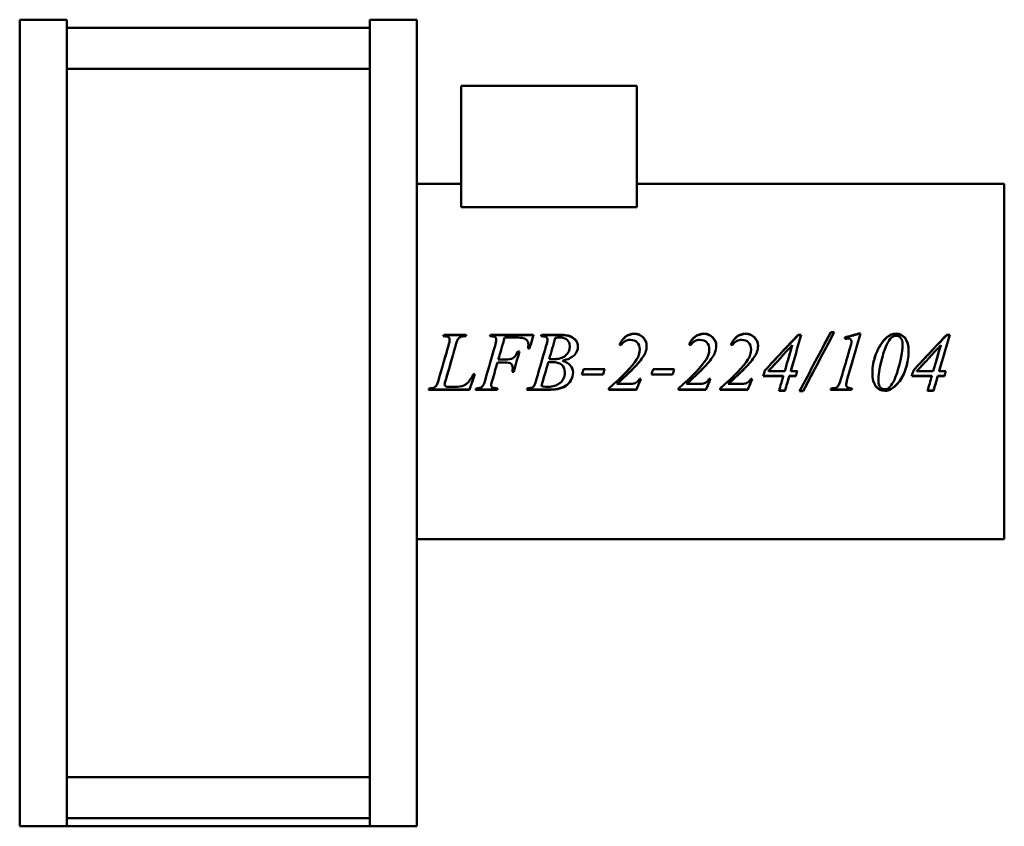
# Model space of a CAD drawing. Header units: millimetres. Extents: x 180 to 660, y 100 to 494.
import ezdxf

# ---------------------------------------------------------------- set-up
doc = ezdxf.new("R2010")
doc.units = ezdxf.units.MM
doc.header["$LTSCALE"] = 2
doc.layers.add('Widoczne (ISO)', color=7, linetype='Continuous', lineweight=50)

msp = doc.modelspace()

# ---------------------------------------------------------------- linework, layer by layer
at = {"layer": 'Widoczne (ISO)'}
for p, q in [((179.5, 494), (202.5, 494)), ((179.5, 100), (179.5, 494)), ((202.5, 494), (202.5, 100)), ((350.5, 494), (350.5, 100)), ((350.5, 494), (373.5, 494)), ((373.5, 100), (373.5, 494)), ((202.5, 490), (350.5, 490)), ((203, 470), (350, 470)), ((395.15, 461.7), (395.15, 402.44)), ((395.15, 461.7), (481, 461.7)), ((481, 461.7), (481, 402.44)), ((395.15, 413.8), (373.5, 413.8)), ((660.5, 413.8), (481, 413.8)), ((660.5, 240.2), (660.5, 413.8)), ((395.15, 402.44), (481, 402.44)), ((386.65, 340.09), (397.66, 340.09)), ((386.65, 339.94), (386.65, 340.09)), ((386.65, 339.94), (397.63, 339.94)), ((389.54, 337.65), (389.54, 337.78)), ((409.48, 340.09), (430.53, 340.09)), ((409.48, 339.94), (409.48, 340.09)), ((409.48, 339.94), (430.48, 339.94)), ((412.28, 337.65), (412.28, 337.78)), ((421.86, 338.7), (416.41, 338.7)), ((434.34, 340.09), (444.05, 340.09)), ((434.34, 339.94), (434.34, 340.09)), ((434.34, 339.94), (444.05, 339.94)), ((437.34, 337.65), (437.34, 337.78)), ((559.81, 340.09), (561.31, 340.09)), ((559.81, 339.94), (559.81, 340.09)), ((559.81, 339.94), (561.27, 339.94)), ((575.74, 341.4), (577.42, 341.4)), ((575.74, 341.23), (575.74, 341.4)), ((575.74, 341.23), (577.33, 341.23)), ((585.82, 336.7), (585.82, 336.81)), ((589.26, 340.64), (590.21, 340.64)), ((589.26, 340.48), (589.26, 340.64)), ((589.26, 340.48), (590.16, 340.48)), ((632.36, 340.09), (633.86, 340.09)), ((632.36, 339.94), (632.36, 340.09)), ((632.36, 339.94), (633.82, 339.94)), ((428.54, 333.32), (427.79, 333.32)), ((428.01, 335.25), (428.01, 335.34)), ((448.22, 334.38), (448.22, 334.47)), ((482.41, 332.9), (482.41, 332.97)), ((516.4, 332.9), (516.4, 332.97)), ((536.81, 332.9), (536.81, 332.97)), ((556.9, 334.9), (556.9, 334.99)), ((585.78, 335.94), (585.78, 336.05)), ((610.77, 335.25), (610.77, 335.34)), ((629.45, 334.9), (629.45, 334.99)), ((413.32, 327.99), (416.89, 327.99)), ((413.32, 327.98), (413.32, 327.99)), ((413.32, 327.98), (416.89, 327.98)), ((422.89, 331.87), (423.64, 331.87)), ((422.89, 331.81), (422.89, 331.87)), ((422.89, 331.81), (423.63, 331.81)), ((438.16, 328.17), (438.16, 328.19)), ((444.67, 327.43), (444.67, 327.44)), ((480.89, 327.98), (480.89, 327.99)), ((514.88, 327.98), (514.88, 327.99)), ((535.28, 327.98), (535.28, 327.99)), ((416.54, 326.58), (412.92, 326.58)), ((412.92, 326.58), (412.92, 326.58)), ((416.54, 326.58), (412.92, 326.58)), ((420.36, 324.05), (420.36, 324.02)), ((437.74, 326.69), (437.74, 326.69)), ((454.97, 323.31), (465.29, 323.31)), ((488.96, 323.31), (499.28, 323.31)), ((545.28, 322.44), (545.28, 322.39)), ((545.28, 322.39), (553.26, 322.39)), ((556.17, 322.44), (556.17, 322.39)), ((556.17, 322.39), (559.39, 322.39)), ((617.83, 322.44), (617.83, 322.39)), ((617.83, 322.39), (625.81, 322.39)), ((628.72, 322.44), (628.72, 322.39)), ((628.72, 322.39), (631.94, 322.39)), ((387.64, 318.09), (387.64, 317.99)), ((401.17, 320.83), (401.92, 320.83)), ((410.45, 318.16), (410.45, 318.06)), ((420.84, 322.06), (420.05, 322.06)), ((420.84, 322.12), (420.06, 322.12)), ((420.84, 322.12), (420.84, 322.06)), ((445.81, 321.64), (445.81, 321.57)), ((464.47, 320.67), (454.15, 320.67)), ((464.47, 320.74), (454.17, 320.74)), ((464.47, 320.74), (464.47, 320.67)), ((482.21, 318.54), (483, 318.54)), ((498.47, 320.67), (488.14, 320.67)), ((498.47, 320.74), (488.17, 320.74)), ((498.47, 320.74), (498.47, 320.67)), ((516.2, 318.54), (517, 318.54)), ((536.61, 318.54), (537.4, 318.54)), ((552.53, 319.92), (542.74, 319.92)), ((552.53, 320.01), (542.76, 320.01)), ((552.53, 320.01), (552.53, 319.92)), ((558.67, 320.01), (555.47, 320.01)), ((555.47, 320.01), (555.47, 319.92)), ((558.67, 319.92), (555.47, 319.92)), ((558.67, 320.01), (558.67, 319.92)), ((599.01, 317.66), (599.01, 317.55)), ((625.08, 319.92), (615.29, 319.92)), ((625.08, 320.01), (615.31, 320.01)), ((625.08, 320.01), (625.08, 319.92)), ((631.22, 320.01), (628.02, 320.01)), ((628.02, 320.01), (628.02, 319.92)), ((631.22, 319.92), (628.02, 319.92)), ((631.22, 320.01), (631.22, 319.92)), ((399.27, 313.2), (379.26, 313.2)), ((399.27, 313.36), (379.32, 313.36)), ((387.09, 315.86), (387.09, 315.73)), ((389.19, 314.66), (391.83, 314.66)), ((399.27, 313.36), (399.27, 313.2)), ((412.81, 313.2), (402.25, 313.2)), ((412.81, 313.36), (402.3, 313.36)), ((409.81, 315.56), (409.81, 315.43)), ((412.81, 313.36), (412.81, 313.2)), ((437.12, 313.2), (427.24, 313.2)), ((437.12, 313.36), (427.29, 313.36)), ((434.34, 315.09), (434.34, 314.95)), ((467.3, 313.92), (467.3, 313.2)), ((480.75, 313.36), (467.3, 313.36)), ((480.75, 313.2), (467.3, 313.2)), ((471.22, 316.19), (471.22, 316.06)), ((471.22, 316.06), (478, 316.06)), ((480.75, 313.36), (480.75, 313.2)), ((501.29, 313.92), (501.29, 313.2)), ((514.75, 313.36), (501.29, 313.36)), ((514.75, 313.2), (501.29, 313.2)), ((505.22, 316.19), (505.22, 316.06)), ((505.22, 316.06), (511.99, 316.06)), ((514.75, 313.36), (514.75, 313.2)), ((521.69, 313.92), (521.69, 313.2)), ((535.15, 313.36), (521.69, 313.36)), ((535.15, 313.2), (521.69, 313.2)), ((525.62, 316.19), (525.62, 316.06)), ((525.62, 316.06), (532.39, 316.06)), ((535.15, 313.36), (535.15, 313.2)), ((553.37, 312.75), (550.44, 312.75)), ((553.37, 312.91), (550.49, 312.91)), ((553.37, 312.91), (553.37, 312.75)), ((562.24, 312.76), (560.58, 312.76)), ((562.24, 312.76), (562.24, 312.59)), ((585.93, 313.2), (575.67, 313.2)), ((585.93, 313.36), (575.74, 313.36)), ((583.24, 315.69), (583.24, 315.56)), ((585.93, 313.36), (585.93, 313.2)), ((604.88, 313.49), (604.88, 313.33)), ((625.92, 312.75), (622.99, 312.75)), ((625.92, 312.91), (623.04, 312.91)), ((625.92, 312.91), (625.92, 312.75)), ((562.24, 312.59), (560.5, 312.59)), ((660.5, 240.2), (373.5, 240.2)), ((203, 124), (350, 124)), ((350.5, 104), (202.5, 104)), ((202.5, 100), (179.5, 100)), ((350.5, 100), (202.5, 100)), ((373.5, 100), (350.5, 100))]:
    msp.add_line(p, q, dxfattribs=at)
for centre, start, end in [((203, 470.5), 180, 270), ((350, 470.5), 270, 0), ((203, 123.5), 90, 180), ((350, 123.5), 0, 90)]:
    msp.add_arc(centre, 0.5, start, end, dxfattribs=at)
for points in [[(386.41, 339.37), (386.49, 339.61), (386.57, 339.85), (386.65, 340.09)], [(386.94, 339.35), (386.72, 339.35), (386.54, 339.36), (386.41, 339.37)], [(386.46, 339.37), (386.52, 339.56), (386.59, 339.75), (386.65, 339.94)], [(388.94, 334.8), (389.34, 336.16), (389.54, 337.15), (389.54, 337.78)], [(388.94, 334.71), (389.34, 336.05), (389.54, 337.03), (389.54, 337.65)], [(393.58, 337.87), (393.33, 337.5), (392.93, 336.39), (392.39, 334.53)], [(397.66, 340.09), (397.61, 339.85), (397.56, 339.61), (397.5, 339.37)], [(409.24, 339.37), (409.32, 339.61), (409.4, 339.85), (409.48, 340.09)], [(409.29, 339.37), (409.35, 339.56), (409.42, 339.75), (409.48, 339.94)], [(411.71, 334.71), (412.09, 336.01), (412.28, 337.03), (412.28, 337.78)], [(411.71, 334.62), (412.09, 335.91), (412.28, 336.92), (412.28, 337.65)], [(416.41, 338.7), (415.38, 335.15), (414.35, 331.57), (413.32, 327.99)], [(425.43, 338.5), (424.89, 338.63), (423.69, 338.7), (421.86, 338.7)], [(430.53, 340.09), (429.86, 337.85), (429.2, 335.59), (428.54, 333.32)], [(434.08, 339.37), (434.17, 339.61), (434.25, 339.85), (434.34, 340.09)], [(434.69, 339.35), (434.47, 339.35), (434.27, 339.36), (434.08, 339.37)], [(434.13, 339.37), (434.2, 339.56), (434.27, 339.75), (434.34, 339.94)], [(436.72, 334.88), (437.14, 336.26), (437.34, 337.22), (437.34, 337.78)], [(436.72, 334.79), (437.14, 336.15), (437.34, 337.11), (437.34, 337.65)], [(441.16, 338.54), (440.16, 335.11), (439.16, 331.65), (438.16, 328.19)], [(443.01, 338.78), (442.53, 338.78), (441.91, 338.7), (441.16, 338.54)], [(477.84, 337.62), (475.97, 337.62), (474.44, 336.74), (473.23, 334.95)], [(511.83, 337.62), (509.97, 337.62), (508.43, 336.74), (507.22, 334.95)], [(532.24, 337.62), (530.37, 337.62), (528.83, 336.74), (527.63, 334.95)], [(543.58, 322.72), (548.99, 328.52), (554.4, 334.35), (559.81, 340.09)], [(547.56, 327), (551.65, 331.33), (555.73, 335.66), (559.81, 339.94)], [(561.31, 340.09), (559.6, 334.24), (557.89, 328.3), (556.17, 322.39)], [(560.5, 312.59), (565.58, 322.11), (570.66, 331.89), (575.74, 341.4)], [(577.42, 341.4), (572.36, 331.89), (567.3, 322.11), (562.24, 312.59)], [(568.12, 327), (570.66, 331.76), (573.2, 336.53), (575.74, 341.23)], [(582.53, 338.78), (584.78, 339.4), (587.02, 340.02), (589.26, 340.64)], [(582.8, 338.06), (582.71, 338.3), (582.62, 338.54), (582.53, 338.78)], [(582.58, 338.66), (584.81, 339.27), (587.03, 339.88), (589.26, 340.48)], [(584.41, 338.3), (584.07, 338.3), (583.53, 338.22), (582.8, 338.06)], [(590.21, 340.64), (588.07, 333.29), (585.93, 325.79), (583.79, 318.39)], [(585.78, 336.05), (585.81, 336.31), (585.82, 336.57), (585.82, 336.81)], [(585.78, 335.94), (585.81, 336.2), (585.82, 336.46), (585.82, 336.7)], [(597.78, 330.7), (599.16, 334.29), (600.91, 336.99), (603.03, 338.83)], [(597.78, 330.66), (599.16, 334.2), (600.91, 336.88), (603.03, 338.69)], [(603.03, 338.83), (604.42, 340.04), (605.98, 340.64), (607.7, 340.64)], [(603.03, 338.69), (604.42, 339.89), (605.98, 340.48), (607.7, 340.48)], [(616.13, 322.72), (621.54, 328.52), (626.95, 334.35), (632.36, 340.09)], [(620.12, 327), (624.2, 331.33), (628.28, 335.66), (632.36, 339.94)], [(633.86, 340.09), (632.15, 334.24), (630.44, 328.3), (628.72, 322.39)], [(384.22, 318.39), (385.8, 323.84), (387.37, 329.34), (388.94, 334.8)], [(386.7, 327), (387.45, 329.57), (388.2, 332.14), (388.94, 334.71)], [(392.39, 334.53), (390.81, 329.03), (389.22, 323.48), (387.64, 317.99)], [(407.03, 318.45), (408.59, 323.85), (410.15, 329.3), (411.71, 334.71)], [(409.49, 327), (410.23, 329.54), (410.97, 332.08), (411.71, 334.62)], [(427.79, 333.32), (427.94, 334.14), (428.01, 334.82), (428.01, 335.34)], [(427.8, 333.32), (427.94, 334.1), (428.01, 334.74), (428.01, 335.25)], [(432, 318.56), (433.58, 323.98), (435.15, 329.46), (436.72, 334.88)], [(434.44, 327), (435.2, 329.6), (435.96, 332.2), (436.72, 334.79)], [(473.23, 334.95), (473, 335.05), (472.76, 335.15), (472.53, 335.26)], [(480.89, 327.99), (481.9, 329.58), (482.41, 331.24), (482.41, 332.97)], [(480.89, 327.98), (481.9, 329.55), (482.41, 331.19), (482.41, 332.9)], [(485.78, 334.66), (485.78, 333.49), (485.58, 332.41), (485.17, 331.41)], [(507.22, 334.95), (506.99, 335.05), (506.75, 335.15), (506.52, 335.26)], [(514.88, 327.99), (515.89, 329.58), (516.4, 331.24), (516.4, 332.97)], [(514.88, 327.98), (515.89, 329.55), (516.4, 331.19), (516.4, 332.9)], [(519.78, 334.66), (519.78, 333.49), (519.57, 332.41), (519.16, 331.41)], [(527.63, 334.95), (527.39, 335.05), (527.16, 335.15), (526.92, 335.26)], [(535.28, 327.99), (536.3, 329.58), (536.81, 331.24), (536.81, 332.97)], [(535.28, 327.98), (536.3, 329.55), (536.81, 331.19), (536.81, 332.9)], [(540.18, 334.66), (540.18, 333.49), (539.97, 332.41), (539.56, 331.41)], [(556.9, 334.99), (553.03, 330.8), (549.15, 326.59), (545.28, 322.39)], [(553.26, 322.39), (554.47, 326.59), (555.69, 330.8), (556.9, 334.99)], [(554.59, 327), (555.36, 329.64), (556.13, 332.27), (556.9, 334.9)], [(580.7, 318.39), (582.24, 323.71), (583.78, 329.07), (585.31, 334.4)], [(583.18, 327), (583.89, 329.44), (584.6, 331.88), (585.31, 334.31)], [(585.31, 334.4), (585.59, 335.37), (585.75, 335.91), (585.78, 336.05)], [(585.31, 334.31), (585.59, 335.27), (585.75, 335.81), (585.78, 335.94)], [(608.1, 321.55), (609.88, 327.2), (610.77, 331.82), (610.77, 335.34)], [(609.62, 326.99), (610.38, 330.2), (610.77, 332.96), (610.77, 335.25)], [(629.45, 334.99), (625.58, 330.8), (621.7, 326.59), (617.83, 322.39)], [(625.81, 322.39), (627.03, 326.59), (628.24, 330.8), (629.45, 334.99)], [(627.14, 327), (627.91, 329.64), (628.68, 332.27), (629.45, 334.9)], [(423.64, 331.87), (422.71, 328.6), (421.78, 325.33), (420.84, 322.06)], [(438.16, 328.19), (439.03, 328.17), (439.65, 328.17), (440.03, 328.17)], [(438.16, 328.17), (439.03, 328.16), (439.65, 328.15), (440.03, 328.15)], [(444.67, 327.43), (445.06, 327.3), (445.43, 327.15), (445.77, 327)], [(467.3, 313.92), (474.15, 319.85), (478.68, 324.58), (480.89, 327.99)], [(480.21, 327), (480.45, 327.33), (480.68, 327.66), (480.89, 327.98)], [(485.17, 331.41), (484.52, 329.86), (483.34, 328.13), (481.64, 326.2)], [(501.29, 313.92), (508.14, 319.85), (512.67, 324.58), (514.88, 327.99)], [(514.2, 327), (514.45, 327.33), (514.67, 327.66), (514.88, 327.98)], [(519.16, 331.41), (518.51, 329.86), (517.33, 328.13), (515.63, 326.2)], [(521.69, 313.92), (528.55, 319.85), (533.08, 324.58), (535.28, 327.99)], [(534.6, 327), (534.85, 327.33), (535.08, 327.66), (535.28, 327.98)], [(539.56, 331.41), (538.92, 329.86), (537.74, 328.13), (536.03, 326.2)], [(596.03, 321.55), (596.03, 324.59), (596.61, 327.65), (597.78, 330.7)], [(596.65, 327), (596.93, 328.22), (597.31, 329.44), (597.78, 330.66)], [(600.51, 327.59), (599.51, 323.65), (599.01, 320.3), (599.01, 317.55)], [(390.23, 327), (389.37, 324.02), (388.5, 321.05), (387.64, 318.09)], [(412.92, 326.58), (412.1, 323.77), (411.28, 320.96), (410.45, 318.16)], [(412.92, 326.58), (412.1, 323.73), (411.28, 320.89), (410.45, 318.06)], [(420.05, 322.06), (420.25, 322.85), (420.36, 323.5), (420.36, 324.02)], [(422.25, 327), (421.78, 325.37), (421.31, 323.74), (420.84, 322.12)], [(437.74, 326.69), (436.61, 322.81), (435.47, 318.93), (434.34, 315.09)], [(437.74, 326.69), (436.61, 322.76), (435.47, 318.84), (434.34, 314.95)], [(439.35, 326.78), (438.91, 326.78), (438.37, 326.75), (437.74, 326.69)], [(439.35, 326.78), (438.91, 326.78), (438.37, 326.75), (437.74, 326.69)], [(454.15, 320.67), (454.42, 321.55), (454.69, 322.43), (454.97, 323.31)], [(465.28, 323.31), (465.01, 322.46), (464.74, 321.6), (464.47, 320.74)], [(465.29, 323.31), (465.02, 322.43), (464.75, 321.55), (464.47, 320.67)], [(481.64, 326.21), (479.03, 323.3), (475.56, 319.95), (471.22, 316.19)], [(481.64, 326.2), (479.03, 323.26), (475.56, 319.87), (471.22, 316.06)], [(482.32, 327), (482.1, 326.74), (481.87, 326.48), (481.64, 326.21)], [(488.14, 320.67), (488.42, 321.55), (488.69, 322.43), (488.96, 323.31)], [(499.27, 323.31), (499, 322.46), (498.73, 321.6), (498.47, 320.74)], [(499.28, 323.31), (499.01, 322.43), (498.74, 321.55), (498.47, 320.67)], [(515.63, 326.21), (513.03, 323.3), (509.56, 319.95), (505.22, 316.19)], [(515.63, 326.2), (513.03, 323.26), (509.56, 319.87), (505.22, 316.06)], [(516.31, 327), (516.09, 326.74), (515.87, 326.48), (515.63, 326.21)], [(536.03, 326.21), (533.43, 323.3), (529.96, 319.95), (525.62, 316.19)], [(536.03, 326.2), (533.43, 323.26), (529.96, 319.87), (525.62, 316.06)], [(536.72, 327), (536.5, 326.74), (536.27, 326.48), (536.03, 326.21)], [(542.74, 319.92), (543.02, 320.85), (543.3, 321.79), (543.58, 322.72)], [(549.52, 327), (548.11, 325.48), (546.69, 323.96), (545.28, 322.44)], [(557.51, 327), (557.06, 325.48), (556.62, 323.96), (556.17, 322.44)], [(559.38, 322.39), (559.14, 321.59), (558.9, 320.8), (558.67, 320.01)], [(559.39, 322.39), (559.15, 321.57), (558.91, 320.74), (558.67, 319.92)], [(569.83, 327), (567.3, 322.23), (564.77, 317.46), (562.24, 312.76)], [(586.27, 327), (585.44, 324.15), (584.62, 321.31), (583.79, 318.49)], [(600.36, 327), (599.46, 323.36), (599.01, 320.24), (599.01, 317.66)], [(615.29, 319.92), (615.57, 320.85), (615.85, 321.79), (616.13, 322.72)], [(622.07, 327), (620.66, 325.48), (619.24, 323.96), (617.83, 322.44)], [(630.06, 327), (629.61, 325.48), (629.17, 323.96), (628.72, 322.44)], [(631.93, 322.39), (631.69, 321.59), (631.45, 320.8), (631.22, 320.01)], [(631.94, 322.39), (631.7, 321.57), (631.46, 320.74), (631.22, 319.92)], [(382.9, 315.1), (383.31, 315.71), (383.75, 316.81), (384.22, 318.39)], [(387.64, 318.09), (387.28, 317.02), (387.09, 316.28), (387.09, 315.86)], [(387.64, 317.99), (387.28, 316.91), (387.09, 316.16), (387.09, 315.73)], [(398.67, 316.98), (399.06, 317.38), (399.72, 318.36), (400.66, 319.92)], [(401.89, 320.83), (401.02, 318.33), (400.14, 315.84), (399.27, 313.36)], [(401.92, 320.83), (401.03, 318.27), (400.15, 315.73), (399.27, 313.2)], [(400.66, 319.92), (400.83, 320.22), (401, 320.52), (401.17, 320.83)], [(405.75, 315.1), (406.12, 315.64), (406.55, 316.75), (407.03, 318.45)], [(410.45, 318.16), (410.03, 316.86), (409.81, 315.99), (409.81, 315.56)], [(410.45, 318.06), (410.03, 316.74), (409.81, 315.87), (409.81, 315.43)], [(430.75, 315.1), (431.06, 315.61), (431.47, 316.76), (432, 318.56)], [(482.96, 318.54), (482.23, 316.81), (481.49, 315.08), (480.75, 313.36)], [(483, 318.54), (482.25, 316.75), (481.5, 314.97), (480.75, 313.2)], [(516.95, 318.54), (516.22, 316.81), (515.48, 315.08), (514.75, 313.36)], [(517, 318.54), (516.25, 316.75), (515.5, 314.97), (514.75, 313.2)], [(537.36, 318.54), (536.62, 316.81), (535.89, 315.08), (535.15, 313.36)], [(537.4, 318.54), (536.65, 316.75), (535.9, 314.97), (535.15, 313.2)], [(550.44, 312.75), (551.14, 315.12), (551.83, 317.52), (552.53, 319.92)], [(555.47, 320.01), (554.77, 317.63), (554.07, 315.26), (553.37, 312.91)], [(555.47, 319.92), (554.77, 317.52), (554.07, 315.12), (553.37, 312.75)], [(579.36, 315.12), (579.8, 315.73), (580.25, 316.82), (580.7, 318.39)], [(583.79, 318.49), (583.42, 317.2), (583.24, 316.27), (583.24, 315.69)], [(583.79, 318.39), (583.42, 317.08), (583.24, 316.14), (583.24, 315.56)], [(604.17, 314.25), (605.7, 315.67), (607.01, 318.1), (608.1, 321.55)], [(622.99, 312.75), (623.69, 315.12), (624.39, 317.52), (625.08, 319.92)], [(628.02, 320.01), (627.32, 317.63), (626.62, 315.26), (625.92, 312.91)], [(628.02, 319.92), (627.32, 317.52), (626.62, 315.12), (625.92, 312.75)], [(379.26, 313.2), (379.36, 313.44), (379.45, 313.68), (379.55, 313.92)], [(379.55, 313.92), (380.61, 313.95), (381.31, 314.04), (381.67, 314.18)], [(381.67, 314.18), (382.22, 314.42), (382.64, 314.72), (382.9, 315.1)], [(387.09, 315.73), (387.09, 315.46), (387.28, 315.19), (387.64, 314.93)], [(387.64, 314.93), (387.86, 314.75), (388.38, 314.66), (389.19, 314.66)], [(391.83, 314.66), (393.75, 314.66), (395.27, 314.9), (396.4, 315.38)], [(396.4, 315.38), (397.22, 315.73), (397.98, 316.27), (398.67, 316.98)], [(402.25, 313.2), (402.33, 313.44), (402.42, 313.68), (402.51, 313.92)], [(402.51, 313.92), (403.56, 313.95), (404.25, 314.05), (404.58, 314.21)], [(404.58, 314.21), (405.11, 314.42), (405.5, 314.72), (405.75, 315.1)], [(413, 313.92), (412.94, 313.74), (412.88, 313.55), (412.81, 313.36)], [(413.06, 313.92), (412.97, 313.68), (412.89, 313.44), (412.81, 313.2)], [(427.24, 313.2), (427.32, 313.44), (427.4, 313.68), (427.48, 313.92)], [(427.48, 313.92), (428.53, 313.95), (429.23, 314.05), (429.6, 314.23)], [(429.6, 314.23), (430.13, 314.45), (430.51, 314.74), (430.75, 315.1)], [(434.34, 314.95), (435.8, 314.76), (436.94, 314.66), (437.76, 314.66)], [(442.22, 313.68), (441.13, 313.47), (439.43, 313.36), (437.12, 313.36)], [(442.22, 313.53), (441.13, 313.31), (439.43, 313.2), (437.12, 313.2)], [(575.67, 313.2), (575.77, 313.44), (575.86, 313.68), (575.96, 313.92)], [(575.96, 313.92), (577.05, 313.95), (577.77, 314.04), (578.12, 314.18)], [(578.12, 314.18), (578.67, 314.42), (579.08, 314.73), (579.36, 315.12)], [(586.09, 313.92), (586.04, 313.74), (585.98, 313.55), (585.93, 313.36)], [(586.13, 313.92), (586.06, 313.68), (586, 313.44), (585.93, 313.2)], [(602.1, 313.46), (602.91, 313.46), (603.6, 313.73), (604.17, 314.25)], [(604.88, 313.49), (604.08, 313.1), (603.17, 312.91), (602.12, 312.91)], [(604.88, 313.33), (604.08, 312.94), (603.17, 312.75), (602.12, 312.75)], [(608.81, 316.84), (607.56, 315.29), (606.25, 314.18), (604.88, 313.49)], [(608.81, 316.72), (607.56, 315.16), (606.25, 314.03), (604.88, 313.33)]]:
    msp.add_open_spline(points, degree=3, dxfattribs=at)
for points, knots in [([(389.54, 337.78), (389.54, 338.27), (389.36, 338.66), (389, 338.94), (388.64, 339.21), (387.95, 339.35), (386.94, 339.35)], [0, 0, 0, 0, 1, 1, 1, 2, 2, 2, 2]), ([(397.5, 339.37), (396.27, 339.37), (395.39, 339.26), (394.87, 339.02), (394.35, 338.79), (393.92, 338.41), (393.58, 337.87)], [0, 0, 0, 0, 1, 1, 1, 2, 2, 2, 2]), ([(412.28, 337.78), (412.28, 338.11), (412.2, 338.4), (412.03, 338.65), (411.86, 338.9), (411.61, 339.08), (411.27, 339.2), (410.93, 339.32), (410.25, 339.37), (409.24, 339.37)], [0, 0, 0, 0, 1, 1, 1, 2, 2, 2, 3, 3, 3, 3]), ([(428.01, 335.34), (428.01, 336.22), (427.77, 336.92), (427.28, 337.43), (426.8, 337.94), (426.18, 338.3), (425.43, 338.5)], [0, 0, 0, 0, 1, 1, 1, 2, 2, 2, 2]), ([(437.34, 337.78), (437.34, 338.26), (437.16, 338.64), (436.79, 338.93), (436.42, 339.21), (435.72, 339.35), (434.69, 339.35)], [0, 0, 0, 0, 1, 1, 1, 2, 2, 2, 2]), ([(448.22, 334.47), (448.22, 335.83), (447.8, 336.89), (446.97, 337.65), (446.14, 338.41), (444.82, 338.78), (443.01, 338.78)], [0, 0, 0, 0, 1, 1, 1, 2, 2, 2, 2]), ([(444.05, 340.09), (445.68, 340.09), (447.14, 339.84), (448.42, 339.34), (449.69, 338.84), (450.65, 338.14), (451.28, 337.25), (451.92, 336.36), (452.23, 335.41), (452.23, 334.4)], [0, 0, 0, 0, 1, 1, 1, 2, 2, 2, 3, 3, 3, 3]), ([(444.05, 339.94), (445.68, 339.94), (447.14, 339.69), (448.42, 339.2), (449.69, 338.7), (450.65, 338.01), (451.28, 337.13), (451.91, 336.27), (452.22, 335.34), (452.23, 334.35)], [0, 0, 0, 0, 1, 1, 1, 2, 2, 2, 2.986603, 2.986603, 2.986603, 2.986603]), ([(472.53, 335.26), (473.2, 336.97), (474.19, 338.29), (475.49, 339.23), (476.79, 340.17), (478.2, 340.64), (479.72, 340.64)], [0, 0, 0, 0, 1, 1, 1, 2, 2, 2, 2]), ([(472.56, 335.24), (473.23, 336.9), (474.21, 338.18), (475.49, 339.09), (476.79, 340.02), (478.2, 340.48), (479.72, 340.48)], [0.01599, 0.01599, 0.01599, 0.01599, 1, 1, 1, 2, 2, 2, 2]), ([(482.41, 332.97), (482.41, 334.35), (481.99, 335.47), (481.14, 336.33), (480.29, 337.19), (479.19, 337.62), (477.84, 337.62)], [0, 0, 0, 0, 1, 1, 1, 2, 2, 2, 2]), ([(479.72, 340.64), (481.42, 340.64), (482.86, 340.06), (484.03, 338.89), (485.2, 337.73), (485.78, 336.32), (485.78, 334.66)], [0, 0, 0, 0, 1, 1, 1, 2, 2, 2, 2]), ([(479.72, 340.48), (481.42, 340.48), (482.86, 339.91), (484.03, 338.76), (485.19, 337.61), (485.77, 336.23), (485.78, 334.61)], [0, 0, 0, 0, 1, 1, 1, 1.991837, 1.991837, 1.991837, 1.991837]), ([(506.52, 335.26), (507.19, 336.97), (508.18, 338.29), (509.49, 339.23), (510.79, 340.17), (512.19, 340.64), (513.71, 340.64)], [0, 0, 0, 0, 1, 1, 1, 2, 2, 2, 2]), ([(506.55, 335.24), (507.23, 336.9), (508.2, 338.18), (509.49, 339.09), (510.79, 340.02), (512.19, 340.48), (513.71, 340.48)], [0.01599, 0.01599, 0.01599, 0.01599, 1, 1, 1, 2, 2, 2, 2]), ([(516.4, 332.97), (516.4, 334.35), (515.98, 335.47), (515.13, 336.33), (514.29, 337.19), (513.19, 337.62), (511.83, 337.62)], [0, 0, 0, 0, 1, 1, 1, 2, 2, 2, 2]), ([(513.71, 340.64), (515.42, 340.64), (516.85, 340.06), (518.02, 338.89), (519.19, 337.73), (519.78, 336.32), (519.78, 334.66)], [0, 0, 0, 0, 1, 1, 1, 2, 2, 2, 2]), ([(513.71, 340.48), (515.42, 340.48), (516.85, 339.91), (518.02, 338.76), (519.18, 337.61), (519.77, 336.23), (519.78, 334.61)], [0, 0, 0, 0, 1, 1, 1, 1.991837, 1.991837, 1.991837, 1.991837]), ([(526.92, 335.26), (527.6, 336.97), (528.59, 338.29), (529.89, 339.23), (531.19, 340.17), (532.6, 340.64), (534.11, 340.64)], [0, 0, 0, 0, 1, 1, 1, 2, 2, 2, 2]), ([(526.96, 335.24), (527.63, 336.9), (528.61, 338.18), (529.89, 339.09), (531.19, 340.02), (532.6, 340.48), (534.11, 340.48)], [0.01599, 0.01599, 0.01599, 0.01599, 1, 1, 1, 2, 2, 2, 2]), ([(536.81, 332.97), (536.81, 334.35), (536.38, 335.47), (535.54, 336.33), (534.69, 337.19), (533.59, 337.62), (532.24, 337.62)], [0, 0, 0, 0, 1, 1, 1, 2, 2, 2, 2]), ([(534.11, 340.64), (535.82, 340.64), (537.26, 340.06), (538.43, 338.89), (539.6, 337.73), (540.18, 336.32), (540.18, 334.66)], [0, 0, 0, 0, 1, 1, 1, 2, 2, 2, 2]), ([(534.11, 340.48), (535.82, 340.48), (537.26, 339.91), (538.43, 338.76), (539.59, 337.61), (540.17, 336.23), (540.18, 334.61)], [0, 0, 0, 0, 1, 1, 1, 1.991837, 1.991837, 1.991837, 1.991837]), ([(585.82, 336.81), (585.82, 337.28), (585.69, 337.65), (585.44, 337.91), (585.19, 338.17), (584.85, 338.3), (584.41, 338.3)], [0, 0, 0, 0, 1, 1, 1, 2, 2, 2, 2]), ([(607.75, 339.61), (606.98, 339.61), (606.2, 339.32), (605.41, 338.72), (604.61, 338.12), (603.79, 336.87), (602.95, 334.97), (602.1, 333.07), (601.29, 330.61), (600.51, 327.59)], [0, 0, 0, 0, 1, 1, 1, 2, 2, 2, 3, 3, 3, 3]), ([(607.7, 340.64), (609.41, 340.64), (610.84, 339.94), (612, 338.53), (613.17, 337.13), (613.75, 334.9), (613.75, 331.85)], [0, 0, 0, 0, 1, 1, 1, 2, 2, 2, 2]), ([(607.7, 340.48), (609.41, 340.48), (610.84, 339.79), (612, 338.4), (613.16, 337.01), (613.74, 334.82), (613.75, 331.82)], [0, 0, 0, 0, 1, 1, 1, 1.996932, 1.996932, 1.996932, 1.996932]), ([(610.77, 335.34), (610.77, 336.81), (610.47, 337.88), (609.86, 338.58), (609.26, 339.27), (608.56, 339.61), (607.75, 339.61)], [0, 0, 0, 0, 1, 1, 1, 2, 2, 2, 2]), ([(440.03, 328.17), (442.8, 328.17), (444.85, 328.77), (446.2, 329.96), (447.54, 331.16), (448.22, 332.66), (448.22, 334.47)], [0, 0, 0, 0, 1, 1, 1, 2, 2, 2, 2]), ([(440.03, 328.15), (442.8, 328.15), (444.85, 328.74), (446.2, 329.93), (447.54, 331.11), (448.22, 332.6), (448.22, 334.38)], [0, 0, 0, 0, 1, 1, 1, 2, 2, 2, 2]), ([(452.23, 334.4), (452.23, 332.86), (451.64, 331.46), (450.46, 330.21), (449.27, 328.95), (447.34, 328.03), (444.67, 327.44)], [0, 0, 0, 0, 1, 1, 1, 2, 2, 2, 2]), ([(416.89, 327.99), (418.48, 327.99), (419.67, 328.24), (420.46, 328.73), (421.24, 329.22), (422.06, 330.27), (422.89, 331.87)], [0, 0, 0, 0, 1, 1, 1, 2, 2, 2, 2]), ([(416.89, 327.98), (418.48, 327.98), (419.67, 328.22), (420.46, 328.71), (421.24, 329.2), (422.06, 330.23), (422.89, 331.81)], [0, 0, 0, 0, 1, 1, 1, 2, 2, 2, 2]), ([(444.67, 327.44), (446.43, 326.82), (447.73, 326.01), (448.57, 325), (449.41, 323.99), (449.83, 322.89), (449.83, 321.68)], [0, 0, 0, 0, 1, 1, 1, 2, 2, 2, 2]), ([(613.75, 331.85), (613.75, 329.22), (613.32, 326.53), (612.46, 323.8), (611.6, 321.07), (610.38, 318.71), (608.81, 316.72)], [0, 0, 0, 0, 1, 1, 1, 2, 2, 2, 2]), ([(420.36, 324.05), (420.36, 324.87), (420.09, 325.49), (419.55, 325.93), (419.01, 326.36), (418.01, 326.58), (416.54, 326.58)], [0, 0, 0, 0, 1, 1, 1, 2, 2, 2, 2]), ([(420.36, 324.02), (420.36, 324.84), (420.09, 325.47), (419.55, 325.92), (419.01, 326.36), (418.01, 326.58), (416.54, 326.58)], [0, 0, 0, 0, 1, 1, 1, 2, 2, 2, 2]), ([(445.81, 321.64), (445.81, 323.25), (445.3, 324.51), (444.28, 325.42), (443.26, 326.32), (441.61, 326.78), (439.35, 326.78)], [0, 0, 0, 0, 1, 1, 1, 2, 2, 2, 2]), ([(445.81, 321.57), (445.81, 323.2), (445.3, 324.48), (444.28, 325.4), (443.26, 326.32), (441.61, 326.78), (439.35, 326.78)], [0, 0, 0, 0, 1, 1, 1, 2, 2, 2, 2]), ([(613.27, 327), (613.07, 325.95), (612.79, 324.9), (612.46, 323.84), (611.6, 321.13), (610.38, 318.8), (608.81, 316.84)], [0.607313, 0.607313, 0.607313, 0.607313, 1, 1, 1, 2, 2, 2, 2]), ([(437.76, 314.66), (439.88, 314.66), (441.75, 315.28), (443.37, 316.52), (445, 317.76), (445.81, 319.45), (445.81, 321.57)], [0, 0, 0, 0, 1, 1, 1, 2, 2, 2, 2]), ([(449.83, 321.71), (449.82, 320.39), (449.48, 319.13), (448.79, 317.94), (448.1, 316.74), (447.21, 315.81), (446.13, 315.15), (445.05, 314.49), (443.75, 314), (442.22, 313.68)], [0.008408, 0.008408, 0.008408, 0.008408, 1, 1, 1, 2, 2, 2, 3, 3, 3, 3]), ([(449.83, 321.68), (449.83, 320.33), (449.48, 319.05), (448.79, 317.84), (448.1, 316.62), (447.21, 315.68), (446.13, 315.01), (445.05, 314.34), (443.75, 313.85), (442.22, 313.53)], [0, 0, 0, 0, 1, 1, 1, 2, 2, 2, 3, 3, 3, 3]), ([(478, 316.06), (479.08, 316.06), (479.98, 316.29), (480.69, 316.73), (481.39, 317.18), (481.9, 317.78), (482.21, 318.54)], [0, 0, 0, 0, 1, 1, 1, 2, 2, 2, 2]), ([(511.99, 316.06), (513.08, 316.06), (513.97, 316.29), (514.68, 316.73), (515.39, 317.18), (515.89, 317.78), (516.2, 318.54)], [0, 0, 0, 0, 1, 1, 1, 2, 2, 2, 2]), ([(532.39, 316.06), (533.48, 316.06), (534.38, 316.29), (535.08, 316.73), (535.79, 317.18), (536.3, 317.78), (536.61, 318.54)], [0, 0, 0, 0, 1, 1, 1, 2, 2, 2, 2]), ([(602.12, 312.91), (600.39, 312.91), (598.94, 313.6), (597.78, 314.99), (596.62, 316.37), (596.04, 318.57), (596.03, 321.58)], [0, 0, 0, 0, 1, 1, 1, 1.996554, 1.996554, 1.996554, 1.996554]), ([(602.12, 312.75), (600.39, 312.75), (598.94, 313.44), (597.78, 314.85), (596.61, 316.25), (596.03, 318.48), (596.03, 321.55)], [0, 0, 0, 0, 1, 1, 1, 2, 2, 2, 2]), ([(599.01, 317.55), (599.01, 316.18), (599.31, 315.15), (599.92, 314.48), (600.52, 313.8), (601.25, 313.46), (602.1, 313.46)], [0, 0, 0, 0, 1, 1, 1, 2, 2, 2, 2]), ([(409.81, 315.43), (409.81, 314.99), (410, 314.65), (410.36, 314.41), (410.73, 314.17), (411.63, 314.01), (413.06, 313.92)], [0, 0, 0, 0, 1, 1, 1, 2, 2, 2, 2]), ([(583.24, 315.56), (583.24, 315.08), (583.41, 314.71), (583.75, 314.45), (584.08, 314.18), (584.88, 314.01), (586.13, 313.92)], [0, 0, 0, 0, 1, 1, 1, 2, 2, 2, 2])]:
    msp.add_open_spline(points, degree=3, knots=knots, dxfattribs=at)

doc.saveas('drawing.dxf')
